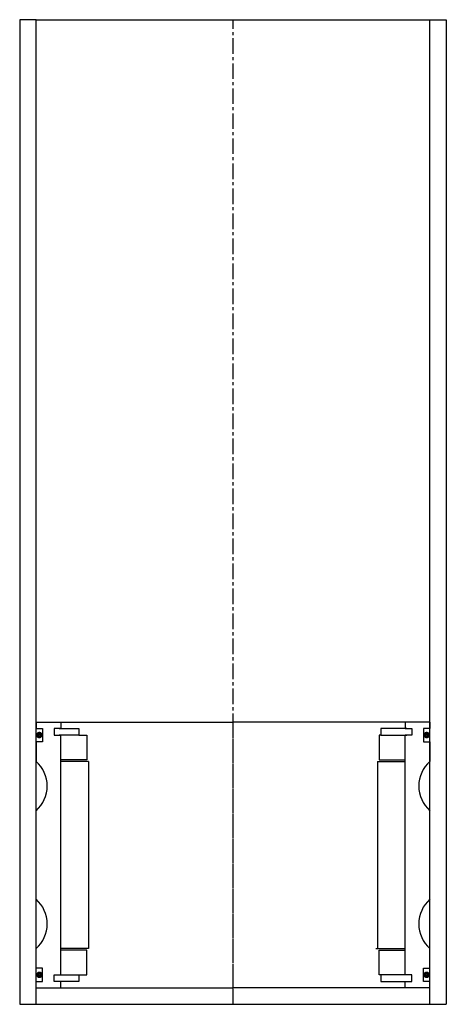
# Model space of a CAD drawing. Extents: x -65 to 65, y -10 to 290.
import ezdxf

# ---------------------------------------------------------------- set-up
doc = ezdxf.new("R2010")
doc.units = 0
doc.header["$LTSCALE"] = 0.15
doc.linetypes.add('CENTER', pattern=[50.8, 31.75, -6.35, 6.35, -6.35])
doc.layers.get('0').update_dxf_attribs({"linetype": 'CONTINUOUS'})
doc.layers.add('CENTER', color=9, linetype='CENTER')

msp = doc.modelspace()

# ---------------------------------------------------------------- linework, layer by layer
for p, q in [((-60, 290), (-65, 290)), ((-65, 290), (-65, -10)), ((-60, -10), (-60, 290)), ((-60, 290), (65, 290)), ((60, -10), (60, 290)), ((60, 290), (65, 290)), ((65, 290), (65, -10)), ((-60, 76), (-52.5, 76)), ((-60, 76), (-60, 74)), ((-52.5, 76), (0, 76)), ((-52.5, 76), (-52.5, 74)), ((52.5, 76), (0, 76)), ((52.5, 76), (52.5, 74)), ((60, 76), (52.5, 76)), ((60, 76), (60, 74)), ((-60, 74), (-58, 74)), ((-58, 74), (-58, 70)), ((-52.5, 74), (-54.5, 74)), ((-54.5, 74), (-54.5, 72)), ((-54.5, 72), (-52.5, 72)), ((-53, 74), (-47, 74)), ((-47, 72), (-53, 72)), ((-52.5, -1), (-52.5, 72)), ((-47, 74), (-47, 72)), ((-47, 72), (-44.5, 72)), ((-44.5, 72), (-44.5, 64.5)), ((45, 72), (44.5, 72)), ((44.5, 72), (44.5, 64.5)), ((53, 74), (45, 74)), ((45, 74), (45, 72)), ((45, 72), (53, 72)), ((52.5, 74), (54.5, 74)), ((54.5, 72), (52.5, 72)), ((52.5, -1), (52.5, 72)), ((54.5, 74), (54.5, 72)), ((60, 74), (58, 74)), ((58, 74), (58, 70)), ((-58, 70), (-60, 70)), ((-60, 70), (-60, 64)), ((58, 70), (60, 70)), ((60, 70), (60, 64)), ((-44.5, 64.5), (-52.5, 64.5)), ((-44, 64), (-52.5, 64)), ((-44, 64), (-44, 7)), ((44, 64), (44, 7)), ((44, 64), (52.5, 64)), ((44.5, 64.5), (52.5, 64.5)), ((-60, 22), (-60, 49)), ((60, 22), (60, 49)), ((-60, 1), (-60, 7)), ((-44, 7), (-52.5, 7)), ((-44.5, 6.5), (-52.5, 6.5)), ((-44.5, -1), (-44.5, 6.5)), ((43.5, 7), (52.5, 7)), ((44.5, -1), (44.5, 6.5)), ((44.5, 6.5), (52.5, 6.5)), ((60, 1), (60, 7)), ((-58, 1), (-60, 1)), ((-58, -3), (-58, 1)), ((58, -3), (58, 1)), ((58, 1), (60, 1)), ((-60, -5), (-60, -3)), ((-60, -3), (-58, -3)), ((-54.5, -3), (-54.5, -1)), ((-54.5, -1), (-52.5, -1)), ((-52.5, -3), (-54.5, -3)), ((-53, -1), (-47, -1)), ((-47, -3), (-53, -3)), ((-52.5, -5), (-52.5, -3)), ((-47, -1), (-47, -3)), ((-47, -1), (-44.5, -1)), ((45, -1), (44.5, -1)), ((53, -1), (45, -1)), ((45, -1), (45, -3)), ((45, -3), (53, -3)), ((54.5, -1), (52.5, -1)), ((52.5, -5), (52.5, -3)), ((52.5, -3), (54.5, -3)), ((54.5, -3), (54.5, -1)), ((60, -3), (58, -3)), ((60, -5), (60, -3)), ((-60, -5), (-52.5, -5)), ((-52.5, -5), (0, -5)), ((52.5, -5), (0, -5)), ((60, -5), (52.5, -5)), ((-60, -10), (-60, -8)), ((60, -10), (60, -8)), ((-65, -10), (65, -10))]:
    msp.add_line(p, q)
at = {"const_width": 0.95}
for points in [[(-58.51, 72.04, -1), (-59.56, 72.04, -1)], [(58.51, 72.04, 1), (59.56, 72.04, 1)], [(-58.45, -1.02, -1), (-59.5, -1.02, -1)], [(58.45, -1.02, 1), (59.5, -1.02, 1)]]:
    msp.add_lwpolyline(points, format="xyb", close=True, dxfattribs=at)
for centre, start, end in [((-66.61, 56.5), 311.4096, 48.5904), ((66.61, 56.5), 131.4096, 228.5904), ((-66.61, 14.5), 311.4096, 48.5904), ((66.61, 14.5), 131.4096, 228.5904)]:
    msp.add_arc(centre, 10, start, end)
at = {"layer": 'CENTER'}
for p, q in [((0, -10), (0, 290)), ((0, -5), (0, 76)), ((0, -10), (0, 71)), ((0, -10), (0, 71)), ((0, -10), (0, 71)), ((0, -10), (0, 58))]:
    msp.add_line(p, q, dxfattribs=at)

doc.saveas('drawing.dxf')
